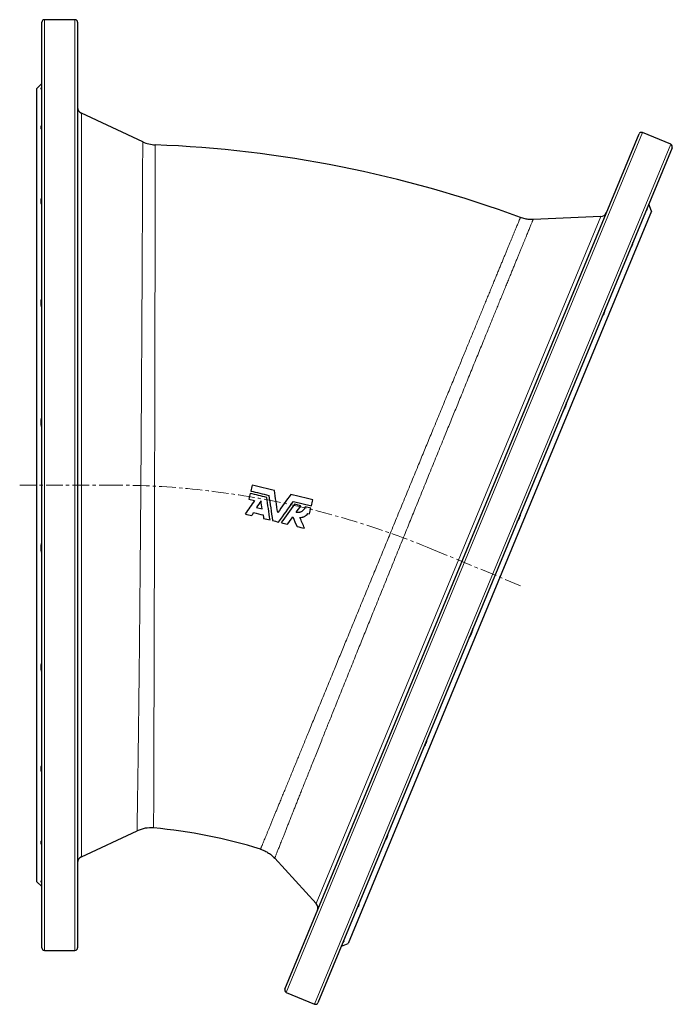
# Model space of a CAD drawing. Header units: millimetres. Extents: x 218 to 1699, y 96 to 1843.
# Tile 3 of 4: x 221 to 723, y 1064 to 1821. Entities that reach past the tile are written whole.
import ezdxf

# ---------------------------------------------------------------- set-up
doc = ezdxf.new("R2010")
doc.units = ezdxf.units.MM
doc.linetypes.add('CENTERX2', pattern=[20.32, 12.7, -2.54, 2.54, -2.54])
doc.layers.add('FORMAT', color=7, linetype='Continuous')

msp = doc.modelspace()

# ---------------------------------------------------------------- linework, layer by layer
at = {"color": 7, "linetype": 'Continuous', "lineweight": 25}
for p, q in [((238.38, 1107.67), (238.38, 1818.67)), ((263.88, 1820.67), (240.38, 1820.67)), ((265.88, 1818.67), (265.88, 1107.67)), ((238.38, 1771.67), (234.38, 1767.67)), ((234.38, 1767.67), (234.38, 1158.67)), ((315.93, 1726.84), (268.76, 1748.83)), ((425.15, 1075.99), (697.24, 1732.87)), ((721.56, 1724.96), (699.85, 1733.95)), ((722.64, 1722.35), (450.56, 1065.47)), ((706.82, 1673.7), (473.77, 1111.06)), ((706.82, 1673.7), (704.66, 1678.93)), ((667.84, 1669.45), (615.85, 1667.18)), ((397.45, 1452.35), (401.82, 1451.29)), ((403.32, 1445.92), (407.69, 1444.86)), ((431.77, 1450.6), (445.6, 1447.24)), ((437.51, 1447.32), (432.53, 1448.53)), ((445.17, 1445.46), (440.73, 1446.54)), ((442.76, 1441.34), (444.09, 1441.02)), ((268.76, 1177.52), (311.55, 1197.47)), ((417.31, 1176.44), (449.21, 1141.63)), ((234.38, 1158.67), (238.38, 1154.67)), ((240.38, 1105.67), (263.88, 1105.67)), ((468.54, 1108.89), (473.77, 1111.06)), ((426.23, 1073.38), (447.94, 1064.39))]:
    msp.add_line(p, q, dxfattribs=at)
at = {"color": 8, "linetype": 'Continuous', "lineweight": 18}
for p, q in [((240.38, 1820.67), (240.38, 1105.67)), ((263.88, 1105.67), (263.88, 1820.67)), ((268.76, 1748.83), (268.76, 1177.52)), ((699.85, 1733.95), (426.23, 1073.38)), ((447.94, 1064.39), (721.56, 1724.96)), ((449.21, 1141.63), (667.84, 1669.45))]:
    msp.add_line(p, q, dxfattribs=at)
at = {"color": 7, "linetype": 'Continuous', "lineweight": 25}
for centre, radius, start, end in [((240.38, 1818.67), 2, 90, 180), ((263.88, 1818.67), 2, 0, 90), ((270.88, 1753.36), 5, 180, 245), ((699.08, 1732.11), 2, 67.5, 157.5), ((326.49, 1749.49), 25, 245.00062, 267.8164), ((720.8, 1723.11), 2, 337.5, 67.5), ((290.88, 817.17), 908, 69.68743, 87.81257), ((667.62, 1674.44), 5, 272.5, 337.5), ((322.11, 1174.81), 25, 85.01046, 114.98727), ((290.88, 817.17), 384, 72.49075, 85.00914), ((270.88, 1172.99), 5, 115, 180), ((445.52, 1138.25), 5, 337.5, 42.5), ((240.38, 1107.67), 2, 180, 270), ((263.88, 1107.67), 2, 270, 0), ((427, 1075.23), 2, 157.5, 247.5), ((448.71, 1066.23), 2, 247.5, 337.5)]:
    msp.add_arc(centre, radius, start, end, dxfattribs=at)
for points, knots in [([(238.38, 1767.23), (238.05, 1767.12), (237.88, 1767.17), (237.88, 1767.6), (238.05, 1767.97), (238.38, 1768.47)], [0, 0, 0, 0, 0.5, 0.5, 1, 1, 1, 1]), ([(238.38, 1736.22), (238.05, 1736.53), (237.88, 1736.98), (237.88, 1738.23), (238.05, 1738.97), (238.38, 1739.84)], [0, 0, 0, 0, 0.5, 0.5, 1, 1, 1, 1]), ([(238.38, 1678.48), (238.05, 1679.17), (237.88, 1680), (237.88, 1681.93), (238.05, 1682.99), (238.38, 1684.12)], [0, 0, 0, 0, 0.5, 0.5, 1, 1, 1, 1]), ([(702.96, 1674.82), (703.02, 1674.76), (703.08, 1674.72), (703.19, 1674.66), (703.24, 1674.64), (703.37, 1674.63), (703.44, 1674.67), (703.5, 1674.82), (703.51, 1674.88), (703.53, 1675.03), (703.53, 1675.12), (703.52, 1675.42), (703.49, 1675.67), (703.43, 1675.97)], [0, 0, 0, 0, 0.125, 0.125, 0.25, 0.25, 0.5, 0.5, 0.625, 0.625, 0.75, 0.75, 1, 1, 1, 1]), ([(615.85, 1667.18), (615.38, 1667.16), (614.4, 1667.14), (612.88, 1667.21), (611.27, 1667.38), (609.59, 1667.68), (607.84, 1668.1), (606.68, 1668.5), (606.09, 1668.71)], [0, 0, 0, 0, 0.143526, 0.296309, 0.4583485, 0.6296439, 0.8101946, 1, 1, 1, 1]), ([(691.09, 1646.17), (691.19, 1646.21), (691.29, 1646.26), (691.48, 1646.39), (691.57, 1646.47), (691.82, 1646.74), (691.96, 1646.97), (692.2, 1647.54), (692.29, 1647.88), (692.42, 1648.63), (692.46, 1649.05), (692.47, 1649.51)], [0, 0, 0, 0, 0.125, 0.125, 0.25, 0.25, 0.5, 0.5, 0.75, 0.75, 1, 1, 1, 1]), ([(238.38, 1599.67), (238.05, 1600.67), (237.88, 1601.78), (237.88, 1604.22), (238.05, 1605.48), (238.38, 1606.77)], [0, 0, 0, 0, 0.5, 0.5, 1, 1, 1, 1]), ([(668.99, 1592.82), (669.27, 1593.08), (669.54, 1593.39), (670.01, 1594.09), (670.22, 1594.49), (670.5, 1595.15), (670.58, 1595.38), (670.74, 1595.86), (670.81, 1596.12), (670.99, 1596.9), (671.09, 1597.45), (671.15, 1598.03)], [0, 0, 0, 0, 0.25, 0.25, 0.5, 0.5, 0.625, 0.625, 0.75, 0.75, 1, 1, 1, 1]), ([(638.83, 1520.01), (639, 1520.21), (639.17, 1520.42), (639.49, 1520.87), (639.64, 1521.1), (640.08, 1521.82), (640.34, 1522.34), (640.68, 1523.18), (640.79, 1523.46), (640.99, 1524.06), (641.08, 1524.36), (641.33, 1525.29), (641.46, 1525.92), (641.55, 1526.58)], [0, 0, 0, 0, 0.125, 0.125, 0.25, 0.25, 0.5, 0.5, 0.625, 0.625, 0.75, 0.75, 1, 1, 1, 1]), ([(238.38, 1507.49), (238.05, 1508.72), (237.88, 1510), (237.88, 1512.71), (238.05, 1514.05), (238.38, 1515.37)], [0, 0, 0, 0, 0.5, 0.5, 1, 1, 1, 1]), ([(440.73, 1446.54), (440.64, 1446.17), (440.51, 1445.81), (440.28, 1445.29), (440.19, 1445.13), (440, 1444.8), (439.9, 1444.64), (439.56, 1444.17), (439.31, 1443.89), (438.76, 1443.37), (438.46, 1443.13), (437.82, 1442.72), (437.48, 1442.55), (436.95, 1442.34), (436.77, 1442.28), (436.4, 1442.18), (436.22, 1442.13), (435.66, 1442.03), (435.28, 1442), (434.52, 1442), (434.14, 1442.04), (433.76, 1442.12)], [0, 0, 0, 0, 0.125, 0.125, 0.1875, 0.1875, 0.25, 0.25, 0.375, 0.375, 0.5, 0.5, 0.625, 0.625, 0.6875, 0.6875, 0.75, 0.75, 0.875, 0.875, 1, 1, 1, 1]), ([(436.62, 1438.23), (437.23, 1438.21), (437.82, 1438.27), (438.69, 1438.47), (438.98, 1438.55), (439.55, 1438.75), (440.1, 1438.99), (440.61, 1439.29), (441.11, 1439.63), (441.35, 1439.81), (442.02, 1440.4), (442.42, 1440.85), (442.76, 1441.34)], [0, 0, 0, 0, 0.25, 0.25, 0.375, 0.375, 0.5, 0.625, 0.625, 0.75, 0.75, 1, 1, 1, 1]), ([(603.56, 1434.85), (603.94, 1435.35), (604.29, 1435.88), (604.78, 1436.72), (604.94, 1437.01), (605.23, 1437.61), (605.37, 1437.92), (605.75, 1438.85), (605.97, 1439.48), (606.24, 1440.46), (606.32, 1440.79), (606.46, 1441.46), (606.52, 1441.79), (606.57, 1442.13)], [0, 0, 0, 0, 0.25, 0.25, 0.375, 0.375, 0.5, 0.5, 0.75, 0.75, 0.875, 0.875, 1, 1, 1, 1]), ([(238.38, 1410.98), (238.05, 1412.3), (237.88, 1413.64), (237.88, 1416.34), (238.05, 1417.63), (238.38, 1418.86)], [0, 0, 0, 0, 0.5, 0.5, 1, 1, 1, 1]), ([(566.63, 1345.69), (567.03, 1346.23), (567.39, 1346.79), (568.07, 1347.97), (568.37, 1348.59), (568.88, 1349.82), (569.09, 1350.44), (569.43, 1351.7), (569.56, 1352.34), (569.64, 1352.96)], [0, 0, 0, 0, 0.25, 0.25, 0.5, 0.5, 0.75, 0.75, 1, 1, 1, 1]), ([(238.38, 1319.58), (238.05, 1320.87), (237.88, 1322.13), (237.88, 1324.56), (238.05, 1325.67), (238.38, 1326.68)], [0, 0, 0, 0, 0.5, 0.5, 1, 1, 1, 1]), ([(531.65, 1261.24), (531.84, 1261.51), (532.03, 1261.77), (532.39, 1262.32), (532.57, 1262.59), (533.05, 1263.42), (533.32, 1263.98), (533.67, 1264.81), (533.77, 1265.08), (533.95, 1265.64), (534.03, 1265.92), (534.24, 1266.75), (534.33, 1267.28), (534.37, 1267.81)], [0, 0, 0, 0, 0.125, 0.125, 0.25, 0.25, 0.5, 0.5, 0.625, 0.625, 0.75, 0.75, 1, 1, 1, 1]), ([(238.38, 1242.23), (238.05, 1243.36), (237.88, 1244.42), (237.88, 1246.35), (238.05, 1247.18), (238.38, 1247.87)], [0, 0, 0, 0, 0.5, 0.5, 1, 1, 1, 1]), ([(238.38, 1186.51), (238.05, 1187.37), (237.88, 1188.12), (237.88, 1189.37), (238.05, 1189.82), (238.38, 1190.13)], [0, 0, 0, 0, 0.5, 0.5, 1, 1, 1, 1]), ([(502.05, 1189.78), (502.79, 1190.71), (503.35, 1191.61), (503.81, 1192.72), (503.89, 1192.94), (504.02, 1193.38), (504.07, 1193.59), (504.2, 1194.21), (504.22, 1194.61), (504.21, 1194.99)], [0, 0, 0, 0, 0.5, 0.5, 0.625, 0.625, 0.75, 0.75, 1, 1, 1, 1]), ([(406.41, 1183.38), (406.85, 1183.24), (407.76, 1182.93), (409.11, 1182.37), (410.49, 1181.7), (411.89, 1180.92), (413.29, 1180), (414.67, 1178.95), (416.04, 1177.77), (416.89, 1176.88), (417.32, 1176.43)], [0, 0, 0, 0, 0.106777, 0.21876, 0.335951, 0.458348, 0.585952, 0.718762, 0.856778, 1, 1, 1, 1]), ([(238.38, 1157.87), (238.05, 1158.38), (237.88, 1158.75), (237.88, 1159.18), (238.05, 1159.23), (238.38, 1159.12)], [0, 0, 0, 0, 0.5, 0.5, 1, 1, 1, 1]), ([(480.73, 1138.31), (481.04, 1138.64), (481.31, 1138.96), (481.76, 1139.6), (481.92, 1139.89), (482.16, 1140.46), (482.22, 1140.72), (482.24, 1141.1), (482.23, 1141.22), (482.19, 1141.44), (482.16, 1141.55), (482.11, 1141.65)], [0, 0, 0, 0, 0.25, 0.25, 0.5, 0.5, 0.75, 0.75, 0.875, 0.875, 1, 1, 1, 1]), ([(469.77, 1111.85), (469.89, 1111.93), (470, 1112.01), (470.2, 1112.17), (470.29, 1112.24), (470.51, 1112.45), (470.61, 1112.57), (470.67, 1112.71), (470.67, 1112.76), (470.66, 1112.84), (470.64, 1112.87), (470.53, 1112.95), (470.41, 1112.99), (470.24, 1113)], [0, 0, 0, 0, 0.125, 0.125, 0.25, 0.25, 0.5, 0.5, 0.625, 0.625, 0.75, 0.75, 1, 1, 1, 1])]:
    msp.add_open_spline(points, degree=3, knots=knots, dxfattribs=at)
at = {"color": 8, "linetype": 'Continuous', "lineweight": 18}
for points, knots in [([(311.55, 1197.48), (311.55, 1197.49), (311.55, 1197.51), (311.55, 1197.79), (311.56, 1198.26), (311.57, 1198.94), (311.59, 1199.81), (311.6, 1200.84), (311.62, 1201.96), (311.64, 1203.17), (311.66, 1204.51), (311.69, 1205.99), (311.72, 1207.72), (311.75, 1209.72), (311.78, 1212.02), (311.82, 1214.52), (311.86, 1217.2), (311.91, 1220.07), (311.95, 1223.13), (312, 1226.37), (312.05, 1229.62), (312.1, 1232.82), (312.14, 1235.96), (312.19, 1239.23), (312.24, 1242.61), (312.29, 1246.34), (312.35, 1250.43), (312.41, 1254.91), (312.47, 1259.55), (312.53, 1264.35), (312.6, 1269.3), (312.66, 1274.39), (312.73, 1279.63), (312.79, 1284.73), (312.85, 1289.65), (312.9, 1294.37), (312.96, 1299.19), (313.02, 1304.09), (313.08, 1309.39), (313.14, 1315.11), (313.21, 1321.25), (313.28, 1327.51), (313.34, 1333.87), (313.41, 1340.32), (313.48, 1346.87), (313.54, 1353.51), (313.6, 1359.88), (313.66, 1365.95), (313.72, 1371.71), (313.77, 1377.53), (313.82, 1383.39), (313.88, 1389.66), (313.94, 1396.35), (314, 1403.47), (314.06, 1410.62), (314.12, 1417.82), (314.18, 1425.05), (314.24, 1432.31), (314.29, 1439.59), (314.35, 1446.51), (314.4, 1453.04), (314.44, 1459.2), (314.49, 1465.35), (314.53, 1471.51), (314.58, 1478.04), (314.63, 1484.95), (314.68, 1492.22), (314.72, 1499.48), (314.77, 1506.7), (314.82, 1513.89), (314.86, 1521.04), (314.91, 1528.15), (314.95, 1534.83), (314.99, 1541.09), (315.02, 1546.94), (315.06, 1552.75), (315.09, 1558.5), (315.13, 1564.22), (315.16, 1569.89), (315.19, 1575.53), (315.22, 1581.1), (315.25, 1586.6), (315.28, 1592.04), (315.31, 1597.4), (315.34, 1602.69), (315.37, 1607.91), (315.39, 1613.05), (315.42, 1618.19), (315.45, 1623.35), (315.47, 1628.5), (315.5, 1633.56), (315.52, 1638.5), (315.55, 1643.26), (315.57, 1647.83), (315.59, 1652.22), (315.61, 1656.51), (315.63, 1660.7), (315.65, 1664.79), (315.67, 1668.78), (315.69, 1672.65), (315.71, 1676.61), (315.72, 1680.62), (315.74, 1684.67), (315.76, 1688.54), (315.78, 1692.24), (315.79, 1695.77), (315.81, 1699.11), (315.82, 1702.28), (315.83, 1705.11), (315.84, 1707.62), (315.85, 1709.86), (315.86, 1711.96), (315.87, 1713.92), (315.88, 1715.87), (315.89, 1717.76), (315.89, 1719.56), (315.9, 1721.17), (315.91, 1722.58), (315.91, 1723.79), (315.92, 1724.8), (315.92, 1725.62), (315.92, 1726.19), (315.92, 1726.58), (315.92, 1726.78), (315.92, 1726.86), (315.92, 1726.84), (315.92, 1726.84)], [0, 0, 0, 0, 0.007467, 0.016256, 0.025045, 0.033838, 0.04263, 0.051419, 0.058813, 0.066211, 0.073609, 0.081006, 0.088401, 0.097208, 0.106018, 0.114829, 0.123636, 0.132443, 0.141253, 0.150064, 0.158871, 0.16628, 0.173693, 0.181107, 0.188519, 0.195929, 0.204744, 0.213562, 0.222381, 0.231196, 0.24001, 0.248829, 0.257647, 0.266462, 0.273877, 0.281295, 0.288714, 0.296132, 0.303548, 0.31236, 0.321176, 0.329991, 0.338804, 0.347616, 0.356432, 0.365248, 0.37406, 0.381472, 0.388887, 0.396303, 0.403718, 0.41113, 0.419935, 0.428743, 0.437551, 0.446356, 0.455161, 0.463969, 0.472777, 0.481582, 0.488987, 0.496395, 0.503804, 0.511212, 0.518617, 0.527413, 0.536213, 0.545013, 0.553809, 0.562605, 0.571405, 0.580205, 0.589001, 0.596399, 0.6038, 0.611201, 0.618602, 0.626, 0.633454, 0.640912, 0.648371, 0.655829, 0.663283, 0.670738, 0.678196, 0.685655, 0.693112, 0.700567, 0.708455, 0.716346, 0.724238, 0.732129, 0.740017, 0.747512, 0.755009, 0.762506, 0.77, 0.777563, 0.785128, 0.792692, 0.800255, 0.809039, 0.817827, 0.826614, 0.835399, 0.844183, 0.852971, 0.861758, 0.870543, 0.877931, 0.885322, 0.892714, 0.900105, 0.907493, 0.916278, 0.925065, 0.933853, 0.942638, 0.951422, 0.96021, 0.968998, 0.977783, 0.985171, 0.992563, 0.999955, 1, 1, 1, 1]), ([(325.54, 1724.49), (325.54, 1724.5), (325.54, 1724.52), (325.54, 1724.36), (325.54, 1724.01), (325.53, 1723.44), (325.53, 1722.68), (325.53, 1721.72), (325.53, 1720.62), (325.53, 1719.42), (325.53, 1718.15), (325.52, 1716.74), (325.52, 1715.2), (325.52, 1713.42), (325.52, 1711.36), (325.51, 1709), (325.51, 1706.45), (325.5, 1703.71), (325.5, 1700.79), (325.49, 1697.68), (325.49, 1694.4), (325.48, 1691.13), (325.48, 1687.89), (325.47, 1684.72), (325.47, 1681.43), (325.46, 1678.03), (325.45, 1674.49), (325.45, 1670.82), (325.44, 1667.02), (325.43, 1663.1), (325.43, 1659.06), (325.42, 1654.89), (325.41, 1650.61), (325.41, 1646.22), (325.4, 1641.74), (325.39, 1637.19), (325.38, 1632.56), (325.37, 1627.84), (325.36, 1623.03), (325.35, 1618.13), (325.35, 1613.15), (325.34, 1608.08), (325.33, 1602.93), (325.32, 1597.71), (325.31, 1592.31), (325.3, 1586.73), (325.28, 1580.96), (325.27, 1575.13), (325.26, 1569.23), (325.25, 1563.03), (325.24, 1556.53), (325.22, 1549.73), (325.21, 1542.86), (325.19, 1535.94), (325.18, 1528.95), (325.16, 1521.92), (325.15, 1514.83), (325.13, 1508.09), (325.12, 1501.7), (325.11, 1495.66), (325.09, 1489.6), (325.08, 1483.53), (325.06, 1477.07), (325.05, 1470.2), (325.03, 1462.95), (325.01, 1455.69), (325, 1448.44), (324.98, 1441.2), (324.96, 1433.98), (324.94, 1426.78), (324.93, 1419.98), (324.91, 1413.6), (324.9, 1407.61), (324.88, 1401.66), (324.86, 1395.74), (324.85, 1389.48), (324.83, 1382.9), (324.81, 1376.01), (324.79, 1369.18), (324.78, 1362.43), (324.76, 1355.75), (324.74, 1349.15), (324.72, 1342.64), (324.7, 1336.56), (324.69, 1330.9), (324.67, 1325.65), (324.66, 1320.47), (324.64, 1315.36), (324.63, 1310.02), (324.61, 1304.47), (324.59, 1298.72), (324.58, 1293.1), (324.56, 1287.6), (324.54, 1282.25), (324.53, 1277.02), (324.51, 1271.94), (324.5, 1267.27), (324.48, 1262.98), (324.47, 1259.05), (324.46, 1255.23), (324.45, 1251.53), (324.44, 1247.71), (324.43, 1243.81), (324.41, 1239.87), (324.4, 1236.09), (324.39, 1232.48), (324.38, 1229.06), (324.37, 1225.8), (324.36, 1222.73), (324.35, 1220), (324.34, 1217.57), (324.34, 1215.42), (324.33, 1213.4), (324.32, 1211.52), (324.32, 1209.66), (324.31, 1207.87), (324.31, 1206.17), (324.3, 1204.66), (324.3, 1203.36), (324.3, 1202.25), (324.29, 1201.33), (324.29, 1200.62), (324.29, 1200.13), (324.29, 1199.85), (324.29, 1199.72), (324.29, 1199.73), (324.29, 1199.74)], [0, 0, 0, 0, 0.002808, 0.011597, 0.020383, 0.029169, 0.037958, 0.046747, 0.055533, 0.062923, 0.070315, 0.077709, 0.085102, 0.092492, 0.101277, 0.110066, 0.118855, 0.12764, 0.136426, 0.145215, 0.154004, 0.162789, 0.170179, 0.177571, 0.184964, 0.192357, 0.199746, 0.207242, 0.21474, 0.222238, 0.229734, 0.237298, 0.244864, 0.25243, 0.259993, 0.267449, 0.274908, 0.282368, 0.289826, 0.297282, 0.304738, 0.312197, 0.319656, 0.327115, 0.334571, 0.34246, 0.350353, 0.358246, 0.366139, 0.374028, 0.382825, 0.391626, 0.400427, 0.409225, 0.418023, 0.426824, 0.435625, 0.444422, 0.451821, 0.459223, 0.466626, 0.474028, 0.481427, 0.490233, 0.499043, 0.507852, 0.516659, 0.525465, 0.534274, 0.543084, 0.55189, 0.559296, 0.566705, 0.574115, 0.581524, 0.58893, 0.597744, 0.60656, 0.615377, 0.624191, 0.633004, 0.641821, 0.650637, 0.659451, 0.666863, 0.674279, 0.681695, 0.689111, 0.696523, 0.705338, 0.714156, 0.722974, 0.731789, 0.740604, 0.749422, 0.758241, 0.767055, 0.77447, 0.781887, 0.789306, 0.796723, 0.804138, 0.812943, 0.821751, 0.83056, 0.839365, 0.84817, 0.856978, 0.865787, 0.874592, 0.881999, 0.88941, 0.896821, 0.904232, 0.911639, 0.920424, 0.929213, 0.938001, 0.946786, 0.955572, 0.96436, 0.973149, 0.981934, 0.989325, 0.996719, 1, 1, 1, 1]), ([(406.42, 1183.41), (406.42, 1183.4), (406.41, 1183.39), (406.49, 1183.59), (406.64, 1183.96), (406.87, 1184.5), (407.14, 1185.16), (407.44, 1185.91), (407.81, 1186.79), (408.22, 1187.8), (408.72, 1189), (409.31, 1190.44), (410, 1192.14), (410.77, 1194.01), (411.61, 1196.06), (412.53, 1198.29), (413.51, 1200.69), (414.57, 1203.26), (415.63, 1205.85), (416.7, 1208.44), (417.74, 1210.99), (418.84, 1213.66), (419.98, 1216.44), (421.24, 1219.51), (422.64, 1222.91), (424.17, 1226.66), (425.77, 1230.55), (427.44, 1234.6), (429.16, 1238.79), (430.93, 1243.12), (432.77, 1247.59), (434.56, 1251.96), (436.3, 1256.18), (437.97, 1260.25), (439.68, 1264.41), (441.42, 1268.65), (443.31, 1273.26), (445.36, 1278.24), (447.57, 1283.62), (449.82, 1289.11), (452.12, 1294.7), (454.46, 1300.39), (456.83, 1306.18), (459.25, 1312.06), (461.57, 1317.7), (463.79, 1323.1), (465.9, 1328.24), (468.03, 1333.43), (470.19, 1338.67), (472.5, 1344.29), (474.97, 1350.3), (477.6, 1356.71), (480.26, 1363.17), (482.94, 1369.68), (485.63, 1376.24), (488.34, 1382.83), (491.07, 1389.45), (493.66, 1395.75), (496.11, 1401.72), (498.43, 1407.34), (500.74, 1412.98), (503.07, 1418.62), (505.54, 1424.63), (508.15, 1430.98), (510.91, 1437.7), (513.67, 1444.4), (516.43, 1451.09), (519.17, 1457.76), (521.91, 1464.4), (524.63, 1471.02), (527.2, 1477.25), (529.6, 1483.1), (531.86, 1488.58), (534.1, 1494.02), (536.32, 1499.43), (538.67, 1505.13), (541.14, 1511.11), (543.71, 1517.36), (546.26, 1523.55), (548.77, 1529.65), (551.26, 1535.68), (553.71, 1541.63), (556.12, 1547.49), (558.37, 1552.95), (560.46, 1558.02), (562.4, 1562.72), (564.31, 1567.35), (566.18, 1571.91), (568.03, 1576.4), (569.86, 1580.83), (571.66, 1585.2), (573.42, 1589.48), (575.16, 1593.68), (576.85, 1597.8), (578.52, 1601.84), (580.14, 1605.77), (581.71, 1609.59), (583.23, 1613.27), (584.7, 1616.84), (586.13, 1620.3), (587.51, 1623.65), (588.85, 1626.9), (590.14, 1630.03), (591.38, 1633.06), (592.58, 1635.97), (593.74, 1638.76), (594.86, 1641.49), (595.96, 1644.14), (597.02, 1646.72), (598.02, 1649.15), (598.97, 1651.45), (599.89, 1653.69), (600.79, 1655.86), (601.64, 1657.92), (602.42, 1659.81), (603.12, 1661.53), (603.76, 1663.06), (604.31, 1664.41), (604.79, 1665.58), (605.18, 1666.51), (605.48, 1667.24), (605.71, 1667.8), (605.89, 1668.23), (606.01, 1668.52), (606.08, 1668.69), (606.08, 1668.69), (606.08, 1668.69)], [0, 0, 0, 0, 0.004949, 0.013728, 0.022508, 0.031284, 0.038667, 0.046053, 0.05344, 0.060826, 0.068209, 0.076979, 0.085751, 0.094524, 0.103294, 0.112063, 0.120836, 0.129608, 0.138378, 0.145753, 0.153132, 0.160511, 0.16789, 0.175265, 0.184048, 0.192835, 0.201622, 0.210405, 0.219188, 0.227975, 0.236761, 0.245545, 0.252931, 0.26032, 0.26771, 0.275099, 0.282484, 0.291288, 0.300094, 0.3089, 0.317703, 0.326506, 0.335313, 0.344119, 0.352922, 0.360325, 0.367731, 0.375138, 0.382544, 0.389947, 0.398761, 0.407578, 0.416395, 0.425208, 0.434022, 0.442839, 0.451656, 0.460469, 0.467882, 0.475298, 0.482714, 0.49013, 0.497543, 0.506356, 0.515172, 0.523988, 0.532801, 0.541614, 0.550431, 0.559247, 0.56806, 0.575473, 0.582888, 0.590305, 0.597721, 0.605134, 0.61394, 0.62275, 0.631559, 0.640365, 0.649171, 0.657981, 0.666791, 0.675597, 0.683004, 0.690414, 0.697826, 0.705236, 0.712644, 0.720158, 0.727675, 0.735192, 0.742706, 0.750289, 0.757874, 0.765459, 0.773041, 0.780495, 0.787952, 0.79541, 0.802867, 0.810321, 0.817775, 0.825232, 0.83269, 0.840147, 0.847601, 0.855489, 0.86338, 0.871272, 0.879164, 0.887051, 0.89584, 0.904631, 0.913423, 0.922211, 0.930999, 0.939791, 0.948583, 0.957371, 0.964763, 0.972158, 0.979554, 0.986949, 0.994341, 1, 1, 1, 1]), ([(615.85, 1667.17), (615.85, 1667.16), (615.85, 1667.16), (615.76, 1666.95), (615.6, 1666.56), (615.36, 1665.97), (615.04, 1665.2), (614.65, 1664.24), (614.18, 1663.09), (613.64, 1661.77), (613.06, 1660.34), (612.44, 1658.84), (611.81, 1657.3), (611.13, 1655.64), (610.4, 1653.85), (609.61, 1651.93), (608.77, 1649.88), (607.88, 1647.69), (606.94, 1645.39), (605.94, 1642.96), (604.9, 1640.41), (603.81, 1637.74), (602.67, 1634.95), (601.48, 1632.05), (600.25, 1629.03), (598.94, 1625.84), (597.56, 1622.46), (596.11, 1618.9), (594.6, 1615.22), (593.05, 1611.42), (591.47, 1607.57), (589.88, 1603.67), (588.27, 1599.73), (586.62, 1595.7), (584.93, 1591.55), (583.19, 1587.3), (581.41, 1582.94), (579.59, 1578.49), (577.64, 1573.71), (575.55, 1568.57), (573.3, 1563.08), (571.02, 1557.48), (568.69, 1551.78), (566.32, 1545.98), (563.92, 1540.08), (561.48, 1534.09), (559.13, 1528.34), (556.89, 1522.84), (554.76, 1517.62), (552.61, 1512.34), (550.44, 1507.01), (548.11, 1501.3), (545.63, 1495.19), (542.98, 1488.69), (540.31, 1482.13), (537.63, 1475.53), (534.93, 1468.89), (532.21, 1462.21), (529.48, 1455.5), (526.89, 1449.12), (524.44, 1443.08), (522.13, 1437.39), (519.81, 1431.69), (517.5, 1425.98), (515.04, 1419.91), (512.43, 1413.49), (509.68, 1406.7), (506.94, 1399.94), (504.2, 1393.18), (501.48, 1386.45), (498.76, 1379.75), (496.07, 1373.08), (493.53, 1366.79), (491.14, 1360.9), (488.91, 1355.38), (486.7, 1349.9), (484.51, 1344.46), (482.19, 1338.72), (479.76, 1332.71), (477.23, 1326.42), (474.73, 1320.21), (472.26, 1314.07), (469.82, 1308.02), (467.42, 1302.05), (465.06, 1296.17), (462.86, 1290.7), (460.82, 1285.61), (458.93, 1280.9), (457.07, 1276.27), (455.24, 1271.71), (453.34, 1266.95), (451.37, 1262.03), (449.33, 1256.94), (447.35, 1251.99), (445.42, 1247.16), (443.55, 1242.47), (441.73, 1237.91), (439.96, 1233.49), (438.35, 1229.44), (436.88, 1225.74), (435.53, 1222.36), (434.23, 1219.09), (432.97, 1215.93), (431.69, 1212.69), (430.38, 1209.4), (429.06, 1206.09), (427.81, 1202.94), (426.63, 1199.96), (425.51, 1197.15), (424.47, 1194.5), (423.49, 1192.03), (422.63, 1189.86), (421.87, 1187.96), (421.22, 1186.29), (420.61, 1184.75), (420.05, 1183.34), (419.51, 1181.98), (419, 1180.7), (418.54, 1179.52), (418.15, 1178.54), (417.83, 1177.74), (417.59, 1177.12), (417.42, 1176.7), (417.33, 1176.46), (417.33, 1176.45), (417.33, 1176.45)], [0, 0, 0, 0, 0.005658, 0.014445, 0.023236, 0.032027, 0.040814, 0.049601, 0.058392, 0.067182, 0.07597, 0.083361, 0.090755, 0.09815, 0.105544, 0.112935, 0.120388, 0.127845, 0.135302, 0.142758, 0.150211, 0.157664, 0.16512, 0.172577, 0.180033, 0.187486, 0.195373, 0.203263, 0.211155, 0.219045, 0.226932, 0.234445, 0.241961, 0.249477, 0.256991, 0.264572, 0.272156, 0.27974, 0.287322, 0.296127, 0.304935, 0.313744, 0.322549, 0.331354, 0.340162, 0.348971, 0.357776, 0.365182, 0.372592, 0.380002, 0.387412, 0.394818, 0.40363, 0.412445, 0.42126, 0.430072, 0.438884, 0.447699, 0.456514, 0.465326, 0.472738, 0.480153, 0.487569, 0.494984, 0.502396, 0.511209, 0.520024, 0.52884, 0.537653, 0.546465, 0.555281, 0.564097, 0.572909, 0.580322, 0.587737, 0.595153, 0.602568, 0.60998, 0.618782, 0.627588, 0.636394, 0.645197, 0.653999, 0.662805, 0.671611, 0.680414, 0.687816, 0.695222, 0.702629, 0.710035, 0.717437, 0.726222, 0.735009, 0.743797, 0.752581, 0.761365, 0.770153, 0.77894, 0.787724, 0.795111, 0.802501, 0.809891, 0.817281, 0.824668, 0.83344, 0.842216, 0.850992, 0.859764, 0.868537, 0.877313, 0.886089, 0.894861, 0.902239, 0.909619, 0.917001, 0.924382, 0.931759, 0.94054, 0.949323, 0.958107, 0.966888, 0.975668, 0.984452, 0.993236, 1, 1, 1, 1])]:
    msp.add_open_spline(points, degree=3, knots=knots, dxfattribs=at)
at = {"color": 7, "linetype": 'Continuous', "lineweight": 25}
for points in [[(400.08, 1463.17), (399.7, 1461.64), (399.33, 1460.1), (398.96, 1458.57)], [(417.07, 1459.05), (411.41, 1460.42), (405.74, 1461.8), (400.08, 1463.17)], [(398.53, 1456.79), (398.17, 1455.31), (397.81, 1453.83), (397.45, 1452.35)], [(411.16, 1453.72), (406.95, 1454.74), (402.74, 1455.77), (398.53, 1456.79)], [(398.96, 1458.57), (403.57, 1457.45), (408.18, 1456.33), (412.79, 1455.21)], [(413.76, 1436.33), (412.9, 1442.12), (412.03, 1447.92), (411.16, 1453.72)], [(412.79, 1455.21), (413.76, 1448.75), (414.72, 1442.31), (415.68, 1435.86)], [(419.62, 1441.96), (418.77, 1447.66), (417.92, 1453.35), (417.07, 1459.05)], [(429.73, 1455.97), (426.36, 1451.3), (422.99, 1446.63), (419.62, 1441.96)], [(446.72, 1451.85), (441.06, 1453.22), (435.39, 1454.6), (429.73, 1455.97)], [(401.82, 1451.29), (399.44, 1447.84), (397.06, 1444.4), (394.68, 1440.96)], [(406.79, 1450.93), (405.63, 1449.26), (404.48, 1447.59), (403.32, 1445.92)], [(407.69, 1444.86), (407.39, 1446.88), (407.09, 1448.91), (406.79, 1450.93)], [(420.33, 1434.74), (424.14, 1440.02), (427.95, 1445.31), (431.77, 1450.6)], [(432.53, 1448.53), (429.1, 1443.77), (425.67, 1439.02), (422.25, 1434.27)], [(433.76, 1442.12), (435.01, 1443.85), (436.26, 1445.59), (437.51, 1447.32)], [(444.09, 1441.02), (444.45, 1442.5), (444.81, 1443.98), (445.17, 1445.46)], [(445.6, 1447.24), (445.98, 1448.78), (446.35, 1450.31), (446.72, 1451.85)], [(394.68, 1440.96), (396.33, 1440.56), (397.98, 1440.16), (399.62, 1439.76)], [(399.62, 1439.76), (400.13, 1440.5), (400.64, 1441.24), (401.15, 1441.98)], [(401.15, 1441.98), (403.56, 1441.39), (405.98, 1440.81), (408.39, 1440.22)], [(408.39, 1440.22), (408.52, 1439.33), (408.65, 1438.43), (408.79, 1437.54)], [(408.79, 1437.54), (410.45, 1437.14), (412.11, 1436.73), (413.76, 1436.33)], [(427.22, 1433.06), (428.57, 1434.93), (429.92, 1436.8), (431.27, 1438.67)], [(431.27, 1438.67), (432.33, 1436.21), (433.39, 1433.76), (434.45, 1431.31)], [(440.22, 1429.91), (439.02, 1432.68), (437.82, 1435.46), (436.62, 1438.23)], [(415.68, 1435.86), (417.23, 1435.49), (418.78, 1435.11), (420.33, 1434.74)], [(422.25, 1434.27), (423.91, 1433.87), (425.57, 1433.46), (427.22, 1433.06)], [(434.45, 1431.31), (436.37, 1430.84), (438.29, 1430.37), (440.22, 1429.91)]]:
    msp.add_open_spline(points, degree=3, dxfattribs=at)
at = {"layer": 'FORMAT', "linetype": 'CENTERX2', "lineweight": 18}
for p, q in [((221.39, 1463.17), (290.88, 1463.17)), ((538.09, 1414), (606.14, 1385.82))]:
    msp.add_line(p, q, dxfattribs=at)
msp.add_arc((290.88, 817.17), 646, 67.5, 90, dxfattribs=at)

doc.saveas('drawing.dxf')
